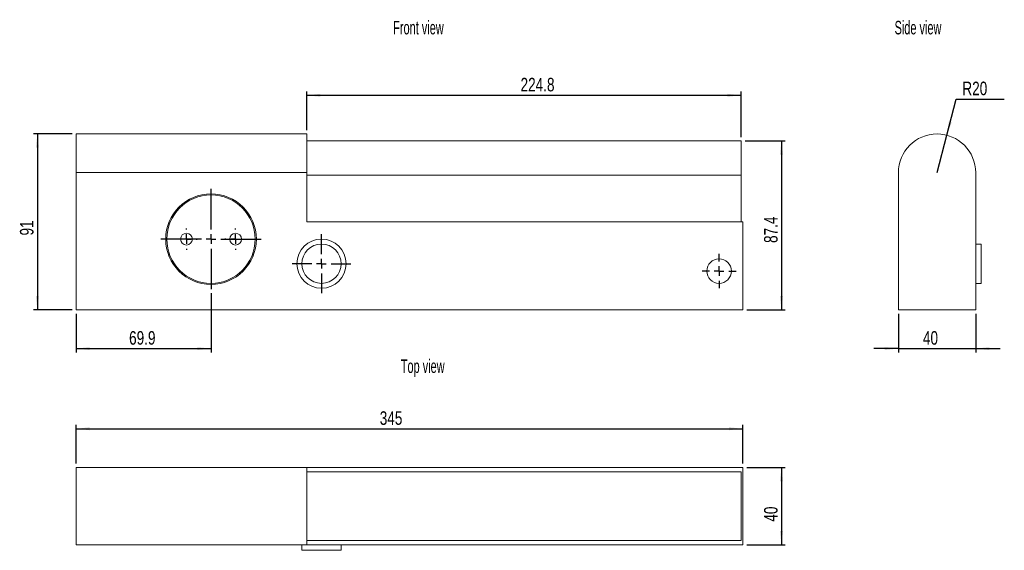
# Model space of a CAD drawing. Header units: millimetres. Extents: x 35 to 544, y 124 to 399.
import ezdxf

# ---------------------------------------------------------------- set-up
doc = ezdxf.new("R2010")
doc.units = ezdxf.units.MM
doc.header["$LTSCALE"] = 2
doc.layers.add('FORMAT', color=7, linetype='Continuous')
doc.styles.add('SLDTEXTSTYLE0', font='TXT', dxfattribs={"width": 0.605})
doc.styles.add('SLDTEXTSTYLE1', font='TXT', dxfattribs={"width": 0.75})
doc.dimstyles.new('SLDDIMSTYLE0', dxfattribs={"dimtxt": 7, "dimasz": 7.112, "dimexe": 0, "dimexo": 0.0625, "dimgap": 1.75, "dimtad": 1, "dimrnd": 1e-09, "dimzin": 12, "dimdsep": 46, "dimtxsty": 'SLDTEXTSTYLE1', "dimsah": 1, "dimcen": 0.09, "dimadec": 0, "dimazin": 3, "dimtfac": 1, "dimtofl": 0, "dimtmove": 0, "dimatfit": 3, "dimfxl": 1, "dimfrac": 2, "dimtolj": 1, "dimtzin": 12, "dimarcsym": 0})
doc.dimstyles.new('SLDDIMSTYLE1', dxfattribs={"dimtxt": 7, "dimasz": 7.112, "dimexe": 0, "dimexo": 0.0625, "dimgap": 1.75, "dimtad": 1, "dimdec": 1, "dimrnd": 1e-09, "dimzin": 12, "dimdsep": 46, "dimtxsty": 'SLDTEXTSTYLE1', "dimsah": 1, "dimcen": 0.09, "dimadec": 0, "dimazin": 3, "dimtfac": 1, "dimtofl": 0, "dimtmove": 0, "dimatfit": 3, "dimfxl": 1, "dimfrac": 2, "dimtolj": 1, "dimtzin": 12, "dimarcsym": 0})
doc.dimstyles.new('SLDDIMSTYLE2', dxfattribs={"dimtxt": 7, "dimasz": 7.112, "dimexe": 0, "dimexo": 0.0625, "dimgap": 1.75, "dimtad": 1, "dimdec": 1, "dimrnd": 1e-09, "dimzin": 12, "dimdsep": 46, "dimtxsty": 'SLDTEXTSTYLE1', "dimsah": 1, "dimcen": 0.09, "dimadec": 0, "dimazin": 3, "dimtfac": 1, "dimtdec": 1, "dimtofl": 0, "dimtmove": 0, "dimatfit": 3, "dimfxl": 1, "dimfrac": 2, "dimtolj": 1, "dimtzin": 12, "dimarcsym": 0})
doc.dimstyles.new('SLDDIMSTYLE3', dxfattribs={"dimtxt": 7, "dimasz": 7.112, "dimexe": 0, "dimexo": 0.0625, "dimgap": 1.75, "dimtad": 0, "dimtih": 1, "dimtoh": 1, "dimrnd": 1e-09, "dimzin": 12, "dimdsep": 46, "dimtxsty": 'SLDTEXTSTYLE1', "dimsah": 1, "dimcen": 0, "dimadec": 0, "dimazin": 3, "dimtfac": 1, "dimtofl": 0, "dimtmove": 0, "dimatfit": 3, "dimfxl": 1, "dimfrac": 2, "dimtolj": 1, "dimtzin": 12, "dimarcsym": 0})
doc.dimstyles.new('SLDDIMSTYLE4', dxfattribs={"dimtxt": 7, "dimasz": 7.112, "dimexe": 0, "dimexo": 0.0625, "dimgap": 1.75, "dimtad": 1, "dimrnd": 1e-09, "dimzin": 12, "dimdsep": 46, "dimtxsty": 'SLDTEXTSTYLE1', "dimsah": 1, "dimcen": 0.09, "dimadec": 0, "dimazin": 3, "dimtfac": 1, "dimtmove": 0, "dimatfit": 0, "dimfxl": 1, "dimfrac": 2, "dimtolj": 1, "dimtzin": 12, "dimarcsym": 0})

# ---------------------------------------------------------------- blocks, each defined once
blk = doc.blocks.new('*D1')
at = {"layer": 'FORMAT'}
for p, q in [((61.77, 339.6), (41.77, 339.6)), ((43.77, 339.6), (43.77, 248.6)), ((61.77, 248.6), (41.77, 248.6))]:
    blk.add_line(p, q, dxfattribs=at)
for points in [[(43.77, 339.6), (43.01, 332.49), (44.53, 332.49)], [(43.77, 248.6), (44.53, 255.72), (43.01, 255.72)]]:
    blk.add_solid(points, dxfattribs=at)
at = {"layer": 'FORMAT', "insert": (34.75, 287.11, -1.33), "char_height": 7, "attachment_point": 1, "rotation": 90, "style": 'SLDTEXTSTYLE1'}
blk.add_mtext('91', dxfattribs=at)
blk = doc.blocks.new('*D2')
at = {"layer": 'FORMAT'}
for p, q in [((133.62, 257.27), (133.62, 226.6)), ((63.77, 246.6), (63.77, 226.6)), ((63.77, 228.6), (133.62, 228.6))]:
    blk.add_line(p, q, dxfattribs=at)
for points in [[(63.77, 228.6), (70.88, 227.84), (70.88, 229.37)], [(133.62, 228.6), (126.51, 229.37), (126.51, 227.84)]]:
    blk.add_solid(points, dxfattribs=at)
at = {"layer": 'FORMAT', "insert": (91.23, 237.63, -1.33), "char_height": 7, "attachment_point": 1, "style": 'SLDTEXTSTYLE1'}
blk.add_mtext('69.9', dxfattribs=at)
blk = doc.blocks.new('*D3')
at = {"layer": 'FORMAT'}
for p, q in [((183.15, 341.6), (183.15, 361.6)), ((183.15, 359.6), (407.94, 359.6)), ((407.94, 338.01), (407.94, 361.6))]:
    blk.add_line(p, q, dxfattribs=at)
for points in [[(183.15, 359.6), (190.26, 358.84), (190.26, 360.37)], [(407.94, 359.6), (400.83, 360.37), (400.83, 358.84)]]:
    blk.add_solid(points, dxfattribs=at)
at = {"layer": 'FORMAT', "insert": (293.78, 368.63, -1.33), "char_height": 7, "attachment_point": 1, "style": 'SLDTEXTSTYLE1'}
blk.add_mtext('224.8', dxfattribs=at)
blk = doc.blocks.new('*D4')
at = {"layer": 'FORMAT'}
for p, q in [((409.94, 336.01), (430.77, 336.01)), ((428.77, 336.01), (428.77, 248.6)), ((410.77, 248.6), (430.77, 248.6))]:
    blk.add_line(p, q, dxfattribs=at)
for points in [[(428.77, 336.01), (428.01, 328.9), (429.53, 328.9)], [(428.77, 248.6), (429.53, 255.72), (428.01, 255.72)]]:
    blk.add_solid(points, dxfattribs=at)
at = {"layer": 'FORMAT', "insert": (419.75, 283.23, -1.33), "char_height": 7, "attachment_point": 1, "rotation": 90, "style": 'SLDTEXTSTYLE1'}
blk.add_mtext('87.4', dxfattribs=at)
blk = doc.blocks.new('SW_CENTERMARKSYMBOL_0')
at = {"layer": 'FORMAT', "color": 0}
for p, q in [((0, 5), (0, 5.548)), ((-5, 0), (-5.548, 0)), ((0, 0), (-2.5, 0)), ((0, 0), (0, 2.5)), ((0, 0), (0, -2.5)), ((0, 0), (2.5, 0)), ((5, 0), (5.548, 0)), ((0, -5), (0, -5.548))]:
    blk.add_line(p, q, dxfattribs=at)
blk = doc.blocks.new('SW_CENTERMARKSYMBOL_1')
at = {"layer": 'FORMAT', "color": 0}
for p, q in [((0, 5), (0, 5.548)), ((-5, 0), (-5.548, 0)), ((0, 0), (-2.5, 0)), ((0, 0), (0, 2.5)), ((0, 0), (0, -2.5)), ((0, 0), (2.5, 0)), ((5, 0), (5.548, 0)), ((0, -5), (0, -5.548))]:
    blk.add_line(p, q, dxfattribs=at)
blk = doc.blocks.new('SW_CENTERMARKSYMBOL_2')
at = {"layer": 'FORMAT', "color": 0}
for p, q in [((0, 5), (0, 15.2)), ((-5, 0), (-15.2, 0)), ((0, 0), (-2.5, 0)), ((0, 0), (0, 2.5)), ((0, 0), (0, -2.5)), ((0, 0), (2.5, 0)), ((5, 0), (15.2, 0)), ((0, -5), (0, -15.2))]:
    blk.add_line(p, q, dxfattribs=at)
blk = doc.blocks.new('SW_CENTERMARKSYMBOL_3')
at = {"layer": 'FORMAT', "color": 0}
for p, q in [((0, 5), (0, 25.95)), ((-5, 0), (-25.95, 0)), ((0, 0), (-2.5, 0)), ((0, 0), (0, 2.5)), ((0, 0), (0, -2.5)), ((0, 0), (2.5, 0)), ((5, 0), (25.95, 0)), ((0, -5), (0, -25.95))]:
    blk.add_line(p, q, dxfattribs=at)
blk = doc.blocks.new('SW_CENTERMARKSYMBOL_4')
at = {"layer": 'FORMAT', "color": 0}
for p, q in [((0, 5), (0, 8.85)), ((-5, 0), (-8.85, 0)), ((0, 0), (-2.5, 0)), ((0, 0), (0, 2.5)), ((0, 0), (0, -2.5)), ((0, 0), (2.5, 0)), ((5, 0), (8.85, 0)), ((0, -5), (0, -8.85))]:
    blk.add_line(p, q, dxfattribs=at)
blk = doc.blocks.new('*D10')
at = {"layer": 'FORMAT'}
for p, q in [((63.77, 169.14), (63.77, 189.14)), ((408.77, 169.14), (408.77, 189.14)), ((63.77, 187.14), (408.77, 187.14))]:
    blk.add_line(p, q, dxfattribs=at)
for points in [[(63.77, 187.14), (70.88, 186.38), (70.88, 187.91)], [(408.77, 187.14), (401.66, 187.91), (401.66, 186.38)]]:
    blk.add_solid(points, dxfattribs=at)
at = {"layer": 'FORMAT', "insert": (220.92, 196.17, -1.7), "char_height": 7, "attachment_point": 1, "style": 'SLDTEXTSTYLE1'}
blk.add_mtext('345', dxfattribs=at)
blk = doc.blocks.new('*D11')
at = {"layer": 'FORMAT'}
for p, q in [((410.77, 167.14), (430.77, 167.14)), ((428.77, 167.14), (428.77, 127.14)), ((410.77, 127.14), (430.77, 127.14))]:
    blk.add_line(p, q, dxfattribs=at)
for points in [[(428.77, 167.14), (428.01, 160.03), (429.53, 160.03)], [(428.77, 127.14), (429.53, 134.26), (428.01, 134.26)]]:
    blk.add_solid(points, dxfattribs=at)
at = {"layer": 'FORMAT', "insert": (419.75, 139.09, -1.7), "char_height": 7, "attachment_point": 1, "rotation": 90, "style": 'SLDTEXTSTYLE1'}
blk.add_mtext('40', dxfattribs=at)
blk = doc.blocks.new('*D12')
at = {"layer": 'FORMAT'}
for p, q in [((514.32, 338.96), (519.2, 357.64)), ((519.2, 357.64), (544.07, 357.64)), ((509.26, 319.6), (514.32, 338.96))]:
    blk.add_line(p, q, dxfattribs=at)
blk.add_solid([(514.32, 338.96), (516.85, 345.64), (515.38, 346.03)], dxfattribs=at)
at = {"layer": 'FORMAT', "insert": (522.37, 366.66, 159), "char_height": 7, "attachment_point": 1, "style": 'SLDTEXTSTYLE1'}
blk.add_mtext('R20', dxfattribs=at)
blk = doc.blocks.new('*D13')
at = {"layer": 'FORMAT'}
for p, q in [((489.26, 246.6), (489.26, 226.6)), ((529.26, 246.6), (529.26, 226.6)), ((489.26, 228.6), (476.56, 228.6)), ((489.26, 228.6), (529.26, 228.6)), ((529.26, 228.6), (541.96, 228.6))]:
    blk.add_line(p, q, dxfattribs=at)
for points in [[(489.26, 228.6), (482.15, 229.37), (482.15, 227.84)], [(529.26, 228.6), (536.37, 227.84), (536.37, 229.37)]]:
    blk.add_solid(points, dxfattribs=at)
at = {"layer": 'FORMAT', "insert": (501.97, 237.63, 159), "char_height": 7, "attachment_point": 1, "style": 'SLDTEXTSTYLE1'}
blk.add_mtext('40', dxfattribs=at)

msp = doc.modelspace()

# ---------------------------------------------------------------- linework, layer by layer
at = {"color": 7, "linetype": 'Continuous', "lineweight": 0}
for p, q in [((183.152, 339.605), (63.772, 339.605)), ((63.772, 339.605), (63.772, 319.605)), ((183.152, 339.605), (183.152, 319.605)), ((407.942, 336.015), (183.152, 336.015)), ((407.942, 318.235), (407.942, 336.015)), ((63.772, 319.605), (63.772, 248.605)), ((63.772, 319.605), (183.152, 319.605)), ((183.152, 319.605), (183.152, 294.105)), ((183.152, 318.235), (407.942, 318.235)), ((407.942, 294.105), (407.942, 318.235)), ((489.262, 248.605), (489.262, 319.605)), ((529.262, 319.605), (529.262, 248.605)), ((183.152, 294.105), (408.772, 294.105)), ((408.772, 294.105), (408.772, 248.605)), ((532.122, 282.675), (529.262, 282.675)), ((532.122, 272.515), (532.122, 282.675)), ((532.122, 262.355), (532.122, 272.515)), ((529.262, 262.355), (532.122, 262.355)), ((408.772, 248.605), (63.772, 248.605)), ((529.262, 248.605), (489.262, 248.605)), ((63.772, 167.145), (183.152, 167.145)), ((63.772, 167.145), (63.772, 127.145)), ((183.152, 167.145), (183.152, 127.145)), ((183.152, 167.145), (408.772, 167.145)), ((407.942, 164.925), (183.152, 164.925)), ((407.942, 129.365), (407.942, 164.925)), ((408.772, 167.145), (408.772, 127.145)), ((183.152, 129.365), (407.942, 129.365)), ((63.772, 127.145), (183.152, 127.145)), ((180.612, 127.145), (180.612, 124.285)), ((180.612, 124.285), (200.932, 124.285)), ((183.152, 127.145), (408.772, 127.145)), ((200.932, 124.285), (200.932, 127.145))]:
    msp.add_line(p, q, dxfattribs=at)
for centre, radius in [((133.622, 285.215), 23.446), ((133.622, 285.215), 22.86), ((120.922, 285.215), 3.048), ((146.322, 285.215), 3.048), ((190.772, 272.515), 12.7), ((190.772, 272.515), 10.16), ((396.512, 268.705), 6.35)]:
    msp.add_circle(centre, radius, dxfattribs=at)
msp.add_arc((509.262, 319.605), 20, 0, 180, dxfattribs=at)

# ---------------------------------------------------------------- block references
at = {"layer": 'FORMAT'}
for name, p in [('SW_CENTERMARKSYMBOL_3', (133.622, 285.215)), ('SW_CENTERMARKSYMBOL_0', (120.922, 285.215)), ('SW_CENTERMARKSYMBOL_1', (146.322, 285.215)), ('SW_CENTERMARKSYMBOL_2', (190.772, 272.515)), ('SW_CENTERMARKSYMBOL_4', (396.512, 268.705))]:
    msp.add_blockref(name, p, dxfattribs=at)

# ---------------------------------------------------------------- texts
at = {"layer": 'FORMAT', "char_height": 7, "attachment_point": 1, "style": 'SLDTEXTSTYLE0'}
for s, insert in [('Front view', (227.895, 398.1)), ('Side view', (487.287, 398.1)), ('Top view', (231.815, 222.994))]:
    msp.add_mtext(s, dxfattribs=dict(at, insert=insert))

# ---------------------------------------------------------------- dimensions: what is measured, and where the dimension line sits
at = {"layer": 'FORMAT'}
for base, p1, p2, dimstyle, picture, middle in [((407.942, 359.605), (183.152, 339.605), (407.942, 336.015), 'SLDDIMSTYLE1', '*D3', (308.259, 359.605)), ((133.621886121, 228.604574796), (63.771886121, 248.604677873), (133.621886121, 259.268524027), 'SLDDIMSTYLE1', '*D2', (103.127402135, 228.604574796)), ((529.262, 228.605), (489.262, 248.605), (529.262, 248.605), 'SLDDIMSTYLE4', '*D13', (509.981, 228.605)), ((408.772, 187.145), (63.772, 167.145), (408.772, 167.145), 'SLDDIMSTYLE0', '*D10', (231.523, 187.145))]:
    dim = msp.add_linear_dim(base=base, p1=p1, p2=p2, dimstyle=dimstyle, dxfattribs=at)
    dim.commit()
    dim.dimension.update_dxf_attribs({"geometry": picture, "text_midpoint": middle, "dimtype": 160})
dim = msp.add_radius_dim(center=(509.262, 319.605), mpoint=(514.316, 338.956), dimstyle='SLDDIMSTYLE3', dxfattribs=at)
dim.commit()
dim.dimension.update_dxf_attribs({"geometry": '*D12', "text_midpoint": (533.22, 363.194), "dimtype": 164})
for base, p1, p2, dimstyle, picture, middle in [((43.772, 248.605), (63.772, 339.605), (63.772, 248.605), 'SLDDIMSTYLE0', '*D1', (43.772, 295.121)), ((428.772, 248.605), (407.942, 336.015), (408.772, 248.605), 'SLDDIMSTYLE2', '*D4', (428.772, 295.121)), ((428.772, 127.145), (408.772, 167.145), (408.772, 127.145), 'SLDDIMSTYLE0', '*D11', (428.772, 147.104))]:
    dim = msp.add_linear_dim(base=base, p1=p1, p2=p2, angle=90, dimstyle=dimstyle, dxfattribs=at)
    dim.commit()
    dim.dimension.update_dxf_attribs({"geometry": picture, "text_midpoint": middle, "dimtype": 160})

doc.saveas('drawing.dxf')
